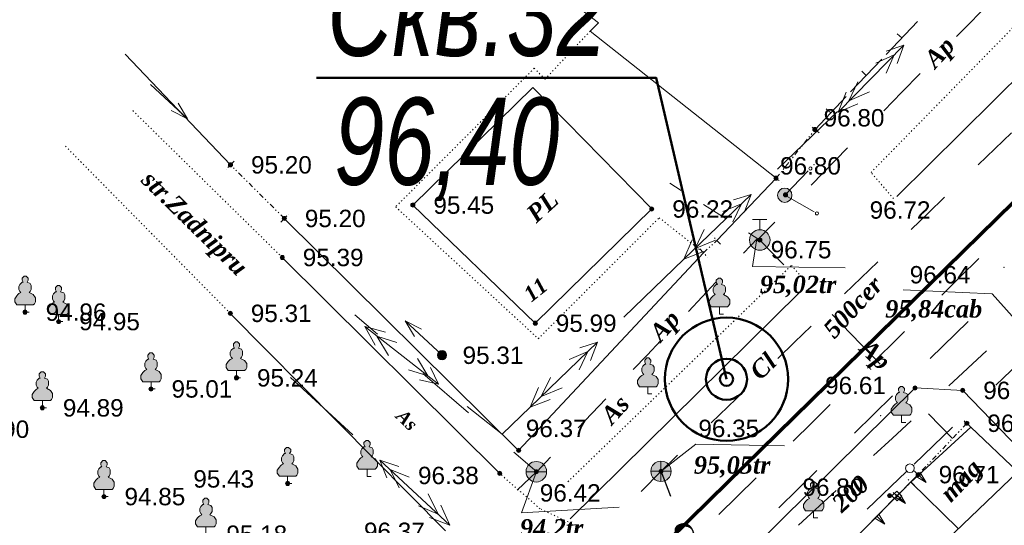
# Model space of a CAD drawing. Header units: millimetres. Extents: x 9396 to 25236, y 15106 to 31102.
# Tile 13 of 256: x 9576 to 9672, y 15969 to 16019. Entities that reach past the tile are written whole.
import ezdxf
from ezdxf.enums import TextEntityAlignment as Align

# ---------------------------------------------------------------- set-up
doc = ezdxf.new("R2010")
doc.units = ezdxf.units.MM
for name, pattern in [('DIVIDE', [1.25, 0.5, -0.25, 0, -0.25, 0, -0.25]), ('DOT', [0.25, 0, -0.25]), ('HIDDEN', [0.375, 0.25, -0.125])]:
    doc.linetypes.add(name, pattern=pattern)
for name, color, linetype, lineweight, true_color in [('1001010', 7, 'Continuous', 9, 0x000000), ('10010230', 7, 'Continuous', 20, 0x000000), ('1060000', 7, 'Continuous', 9, 0x000000), ('1070000', 7, 'DOT', 9, 0x000000), ('2030012', 7, 'Continuous', 9, 0x000000), ('2030023', 7, 'Continuous', 9, 0x000000), ('21100200', 7, 'HIDDEN', 0, 0x800080), ('3000105', 7, 'DIVIDE', 9, 0x000000), ('3000113', 7, 'Continuous', 9, 0x000000), ('3000130', 7, 'Continuous', 9, 0x000000), ('3000220', 7, 'Continuous', 9, 0x000000), ('4000210', 7, 'Continuous', 9, 0x000000), ('5010210', 7, 'Continuous', 20, 0x008000), ('5010320', 7, 'Continuous', 20, 0x800000), ('5010420', 7, 'Continuous', 9, 0x000000), ('5010430', 7, 'Continuous', 9, 0x000000), ('5010541', 7, 'Continuous', 9, 0x000000), ('6011210', 1, 'Continuous', 9, 0xff0000), ('6011300', 1, 'Continuous', 20, 0xff0000), ('7010120', 7, 'Continuous', 9, 0x000080), ('9010110', 7, 'Continuous', 9, 0x000000), ('9010120', 7, 'Continuous', 20, 0x000000), ('9010200', 7, 'Continuous', 9, 0x000000)]:
    doc.layers.add(name, color=color, linetype=linetype, lineweight=lineweight, true_color=true_color)
doc.layers.add('sloii', color=140, linetype='Continuous', lineweight=50)
doc.layers.add('Канализация', color=1, linetype='Continuous', lineweight=70)
doc.styles.add('1', font='timesbi.ttf', dxfattribs={"height": 0.00127})
doc.styles.add('10', font='timesbi.ttf', dxfattribs={"height": 0.001481})
doc.styles.add('12', font='timesbi.ttf', dxfattribs={"height": 0.001693})
doc.styles.add('18', font='timesbi.ttf', dxfattribs={"height": 0.001693})
doc.styles.add('19', font='timesbi.ttf', dxfattribs={"height": 0.001693})
doc.styles.add('2', font='timesbi.ttf', dxfattribs={"height": 0.001693})
doc.styles.add('3', font='timesbi.ttf', dxfattribs={"height": 0.001693})
doc.styles.add('9', font='timesbi.ttf', dxfattribs={"height": 0.001693})
doc.styles.add('F2', font='arial.ttf', dxfattribs={"height": 0.001693})
doc.styles.add('style1', font='ARIALNI.TTF')

# ---------------------------------------------------------------- blocks, each defined once
blk = doc.blocks.new('SYMBOL21100200')
at = {"true_color": 0x800080}
h = blk.add_hatch(color=216, dxfattribs=at)
edge = h.paths.add_edge_path()
edge.add_arc((0, 0), 0.1, 0, 360)
at = {"color": 216, "linetype": 'Continuous', "lineweight": 0, "true_color": 0x800080}
blk.add_circle((0, 0), 0.1, dxfattribs=at)
blk = doc.blocks.new('SYMBOL4000210')
at = {"true_color": 0xffffff}
blk.add_hatch(color=7, dxfattribs=at).paths.add_polyline_path([(0.05, 1.75), (-0.05, 1.75), (-0.15, 1.65), (-0.15, 1.55), (-0.1, 1.45), (-0.15, 1.45), (-0.25, 1.35), (-0.3, 1.25), (-0.3, 1.1), (-0.25, 1), (-0.2, 0.95), (-0.3, 0.9), (-0.35, 0.85), (-0.4, 0.8), (-0.5, 0.65), (-0.5, 0.5), (-0.4, 0.35), (-0.3, 0.35), (-0.1, 0.35), (0, 0.35), (0.15, 0.35), (0.4, 0.35), (0.45, 0.4), (0.5, 0.5), (0.5, 0.7), (0.4, 0.85), (0.2, 0.95), (0.25, 1), (0.3, 1.1), (0.3, 1.3), (0.25, 1.4), (0.1, 1.45), (0.15, 1.55), (0.15, 1.65)])
at = {"color": 18, "linetype": 'Continuous', "lineweight": 0, "true_color": 0x000000, "flags": 128}
blk.add_lwpolyline([(0.05, 1.75), (-0.05, 1.75), (-0.15, 1.65), (-0.15, 1.55), (-0.1, 1.45), (-0.15, 1.45), (-0.25, 1.35), (-0.3, 1.25), (-0.3, 1.1), (-0.25, 1), (-0.2, 0.95), (-0.3, 0.9), (-0.35, 0.85), (-0.4, 0.8), (-0.5, 0.65), (-0.5, 0.5), (-0.4, 0.35), (-0.3, 0.35), (-0.1, 0.35), (0, 0.35), (0.15, 0.35), (0.4, 0.35), (0.45, 0.4), (0.5, 0.5), (0.5, 0.7), (0.4, 0.85), (0.2, 0.95), (0.25, 1), (0.3, 1.1), (0.3, 1.3), (0.25, 1.4), (0.1, 1.45), (0.15, 1.55), (0.15, 1.65), (0.05, 1.75)], close=True, dxfattribs=at)
blk.add_lwpolyline([(0, 0.35), (0, 0), (0.2, 0)], dxfattribs=at)
blk = doc.blocks.new('SYMBOL5010420')
at = {"true_color": 0xffffff}
h = blk.add_hatch(color=7, dxfattribs=at)
edge = h.paths.add_edge_path()
edge.add_arc((0, 0), 0.5, 0, 360)
at = {"color": 18, "linetype": 'Continuous', "lineweight": 9, "true_color": 0x000000, "flags": 128}
blk.add_lwpolyline([(-0.5, 0), (0.5, 0)], dxfattribs=at)
at = {"color": 18, "linetype": 'Continuous', "lineweight": 9, "true_color": 0x000000}
blk.add_circle((0, 0), 0.5, dxfattribs=at)
blk = doc.blocks.new('SYMBOL5010430')
at = {"true_color": 0xffffff}
h = blk.add_hatch(color=7, dxfattribs=at)
edge = h.paths.add_edge_path()
edge.add_arc((0, 0), 0.495, 0, 360)
at = {"color": 18, "linetype": 'Continuous', "lineweight": 0, "true_color": 0x000000, "flags": 128}
for points in [[(0, -0.495), (0, 0.495)], [(-0.495, 0), (0.495, 0)]]:
    blk.add_lwpolyline(points, dxfattribs=at)
at = {"color": 18, "linetype": 'Continuous', "lineweight": 0, "true_color": 0x000000}
blk.add_circle((0, 0), 0.495, dxfattribs=at)
blk = doc.blocks.new('SYMBOL2030012')
at = {"true_color": 0xffffff}
h = blk.add_hatch(color=7, dxfattribs=at)
edge = h.paths.add_edge_path()
edge.add_arc((0, 0), 0.225, 0, 360)
at = {"true_color": 0x000000}
h = blk.add_hatch(color=18, dxfattribs=at)
edge = h.paths.add_edge_path()
edge.add_arc((0, 0), 0.05, 0, 360)
at = {"color": 18, "linetype": 'Continuous', "lineweight": 0, "true_color": 0x000000}
for radius in [0.225, 0.05]:
    blk.add_circle((0, 0), radius, dxfattribs=at)
blk = doc.blocks.new('SYMBOL5010541')
at = {"true_color": 0xffffff}
h = blk.add_hatch(color=7, dxfattribs=at)
edge = h.paths.add_edge_path()
edge.add_arc((0, 0), 0.5, 0, 360)
at = {"color": 18, "linetype": 'Continuous', "lineweight": 0, "true_color": 0x000000, "flags": 128}
for points in [[(0, 1), (-0.35, 1)], [(0, 0.5), (0, 0.5), (0, 1), (0, 1)], [(0, 1), (0.35, 1)]]:
    blk.add_lwpolyline(points, dxfattribs=at)
at = {"color": 18, "linetype": 'Continuous', "lineweight": 0, "true_color": 0x000000}
blk.add_circle((0, 0), 0.5, dxfattribs=at)
blk = doc.blocks.new('SYMBOL2030023')
at = {"true_color": 0xffffff}
h = blk.add_hatch(color=7, dxfattribs=at)
edge = h.paths.add_edge_path()
edge.add_arc((0, 0), 0.35, 0, 360)
at = {"color": 18, "linetype": 'Continuous', "lineweight": 0, "true_color": 0x000000}
blk.add_circle((0, 0), 0.35, dxfattribs=at)

msp = doc.modelspace()

# ---------------------------------------------------------------- linework, layer by layer
at = {"layer": '1001010', "color": 253}
for p, q in [((9625.784, 16011.981), (9637.378, 16000.157)), ((9653.618, 15955.997), (9673.038, 15974.577))]:
    msp.add_line(p, q, dxfattribs=at)
for points in [[(9637.378, 16000.157, 0), (9626.038, 15989.037, 0), (9614.118, 16000.537, 0), (9625.784, 16011.981, 0)], [(9673.038, 15974.577, 14.949), (9668.448, 15978.906, 14.949), (9662.602, 15973.575, 14.949), (9667.235, 15969.026, 14.949)], [(9638.283, 15974.621, 0), (9641.657, 15977.265, 0), (9650.305, 15977.095, 0)], [(9626.14, 15974.584, 0), (9624.685, 15970.584, 0), (9634.21, 15971.113, 0)]]:
    msp.add_polyline3d(points, dxfattribs=at)
at = {"layer": '10010230', "color": 253}
for p, q in [((9649.278, 15960.117), (9663.31, 15974.299)), ((9663.321, 15974.307), (9664.101, 15973.537)), ((9661.311, 15972.277), (9662.091, 15971.497)), ((9659.301, 15970.247), (9660.081, 15969.477))]:
    msp.add_line(p, q, dxfattribs=at)
for points in [[(9663.121, 15974.107, 0), (9664.101, 15973.537, 0), (9663.521, 15974.507, 0)], [(9661.101, 15972.077, 0), (9662.091, 15971.497, 0), (9661.511, 15972.477, 0)], [(9659.101, 15970.047, 0), (9660.081, 15969.477, 0), (9659.501, 15970.447, 0)]]:
    msp.add_polyline3d(points, dxfattribs=at)
for points in [[(9663.121, 15974.107, 0), (9664.101, 15973.537, 0), (9663.521, 15974.507, 0), (9663.121, 15974.107, 0)], [(9661.101, 15972.077, 0), (9662.091, 15971.497, 0), (9661.511, 15972.477, 0), (9661.101, 15972.077, 0)], [(9659.101, 15970.047, 0), (9660.081, 15969.477, 0), (9659.501, 15970.447, 0), (9659.101, 15970.047, 0)]]:
    msp.add_polyline3d(points, close=True, dxfattribs=at)
at = {"layer": '1060000', "color": 253}
for p, q in [((9661.23, 16001.383), (9732.893, 16072.181)), ((9622.578, 15974.417), (9601.398, 15995.437)), ((9629.446, 15969.984), (9651.76, 15992.028)), ((9617.298, 15968.817), (9596.338, 15989.997)), ((9601.678, 15922.277), (9663.018, 15982.737))]:
    msp.add_line(p, q, dxfattribs=at)
for points in [[(9647.579, 15997.065, 0), (9647.204, 15994.565, 96.72), (9656.205, 15994.44, 96.72)], [(9674.958, 15986.917, 0), (9670.511, 15991.91, 0), (9661.876, 15992.287, 0)], [(9663.018, 15982.737, 0), (9667.678, 15982.497, 0), (9690.643, 15958.699, 0)]]:
    msp.add_polyline3d(points, dxfattribs=at)
at = {"layer": '1070000', "color": 253}
for p, q in [((9601.398, 15995.437), (9586.798, 16009.777)), ((9596.338, 15989.997), (9580.278, 16006.277))]:
    msp.add_line(p, q, dxfattribs=at)
for points in [[(9660.934, 16001.169, 111.763), (9658.73, 16003.713, 0), (9712.874, 16058.954, 0)], [(9631.38, 16017.472, 0), (9626.991, 16012.798, 0), (9625.933, 16013.857, 0), (9612.439, 16000.363, 0), (9626.329, 15987.531, 0), (9638.103, 15999.304, 0), (9642.403, 15995.898, 0)], [(9629.22, 15973.608, 0), (9650.986, 15994.666, 0), (9652.285, 15993.199, 0)], [(9629.54, 15969.548, 96.973), (9626.501, 15970.977, 96.973), (9622.528, 15974.44, 96.973)]]:
    msp.add_polyline3d(points, dxfattribs=at)
at = {"layer": '3000105', "color": 253}
for p, q in [((9649.498, 16003.157), (9653.278, 16007.897)), ((9653.669, 16007.586), (9652.809, 16008.272)), ((9596.711, 16004.812), (9595.935, 16004.032)), ((9601.598, 15999.237), (9596.358, 16004.457)), ((9649.107, 16003.469), (9649.967, 16002.783)), ((9601.245, 15998.883), (9602.021, 15999.663)), ((9644.06, 15996.717), (9643.324, 15997.535)), ((9642.403, 15995.898), (9643.726, 15997.089)), ((9642.068, 15996.27), (9642.804, 15995.452)), ((9668.058, 15979.277), (9663.318, 15974.297)), ((9668.42, 15978.933), (9667.623, 15979.691)), ((9662.956, 15974.642), (9663.753, 15973.884)), ((9661.25, 15972.218, 65.502), (9662.598, 15973.58)), ((9662.953, 15973.228, 32.751), (9662.171, 15974.002, 32.751)), ((9660.895, 15972.57, 32.751), (9661.677, 15971.796, 32.751))]:
    msp.add_line(p, q, dxfattribs=at)
at = {"layer": '3000113', "color": 253}
for p, q in [((9632.208, 16018.284), (9625.668, 16023.249)), ((9596.358, 16004.457), (9586.098, 16015.221)), ((9643.726, 15997.089), (9649.498, 16003.157)), ((9624.418, 15976.657), (9601.598, 15999.237)), ((9643.726, 15997.089), (9643.726, 15997.089)), ((9624.418, 15976.657), (9642.403, 15995.898))]:
    msp.add_line(p, q, dxfattribs=at)
msp.add_polyline3d([(9649.498, 16003.157, 0), (9631.38, 16017.472, 0), (9632.208, 16018.284, 0)], dxfattribs=at)
at = {"layer": '3000130', "color": 253}
for p, q in [((9661.25, 15972.218), (9649.278, 15960.117)), ((9661.681, 15971.797), (9661.501, 15971.977))]:
    msp.add_line(p, q, dxfattribs=at)
for points in [[(9661.231, 15972.697, 0), (9660.771, 15972.227, 0), (9661.271, 15971.737, 0), (9661.731, 15972.207, 0), (9661.231, 15972.697, 0)], [(9661.251, 15972.117, 0), (9661.301, 15972.137, 0), (9661.331, 15972.167, 0), (9661.351, 15972.217, 0), (9661.331, 15972.267, 0), (9661.301, 15972.307, 0), (9661.251, 15972.317, 0), (9661.201, 15972.307, 0), (9661.171, 15972.267, 0), (9661.151, 15972.217, 0), (9661.171, 15972.167, 0), (9661.201, 15972.137, 0), (9661.251, 15972.117, 0)]]:
    msp.add_polyline3d(points, close=True, dxfattribs=at)
at = {"layer": '3000220', "color": 253}
for p, q in [((9660.201, 16015.197), (9663.241, 16018.407)), ((9661.721, 16016.807), (9661.291, 16017.217)), ((9656.741, 16011.547), (9659.781, 16014.757)), ((9658.261, 16013.157), (9657.831, 16013.567)), ((9653.281, 16007.897), (9656.321, 16011.107)), ((9654.801, 16009.507), (9654.361, 16009.917))]:
    msp.add_line(p, q, dxfattribs=at)
at = {"layer": '5010210'}
for p, q in [((9670.601, 16020.567), (9667.061, 16016.957)), ((9661.741, 16011.527), (9663.521, 16013.337)), ((9659.971, 16009.717), (9661.741, 16011.527)), ((9656.431, 16006.107), (9652.891, 16002.487)), ((9639.141, 16002.657, 10.868), (9640.231, 16001.967, 10.868)), ((9644.611, 15999.207, 10.868), (9642.421, 16000.587, 10.868)), ((9647.581, 15997.067), (9649.351, 15998.877)), ((9647.661, 15997.287), (9646.321, 15995.867)), ((9646.801, 15997.827, 10.868), (9647.901, 15997.137, 10.868)), ((9650.241, 15994.717, 67.817), (9647.901, 15997.137, 67.817)), ((9640.951, 15990.187), (9643.631, 15993.027)), ((9608.461, 15989.867), (9610.671, 15987.957)), ((9654.931, 15989.887, 67.817), (9659.621, 15985.057, 67.817)), ((9668.181, 15989.217, 118.425), (9664.491, 15985.587, 118.425)), ((9638.261, 15987.357), (9636.921, 15985.937)), ((9636.921, 15985.937), (9635.581, 15984.517)), ((9619.531, 15980.307), (9615.101, 15984.137)), ((9658.961, 15980.147, 118.425), (9660.811, 15981.957, 118.425)), ((9630.201, 15978.837), (9632.891, 15981.677)), ((9657.121, 15978.337, 118.425), (9658.961, 15980.147, 118.425)), ((9666.661, 15977.807, 67.817), (9664.311, 15980.227, 67.817)), ((9623.961, 15976.487), (9626.181, 15974.577)), ((9627.521, 15975.997), (9626.181, 15974.577)), ((9624.281, 15972.777), (9626.141, 15974.577)), ((9653.441, 15974.707, 118.425), (9649.751, 15971.077, 118.425))]:
    msp.add_line(p, q, dxfattribs=at)
at = {"layer": '5010320', "lineweight": 30}
for p, q in [((9672.401, 16007.587), (9669.151, 16004.447)), ((9664.281, 15999.737), (9665.901, 16001.307)), ((9662.651, 15998.167), (9664.281, 15999.737)), ((9659.401, 15995.027), (9656.151, 15991.887)), ((9651.281, 15987.177), (9652.901, 15988.747)), ((9649.651, 15985.607), (9651.281, 15987.177)), ((9666.311, 15982.937), (9669.971, 15986.337)), ((9646.401, 15982.467), (9643.151, 15979.327)), ((9662.641, 15979.547), (9660.811, 15977.847)), ((9660.811, 15977.847), (9658.981, 15976.157)), ((9638.281, 15974.617), (9639.901, 15976.187)), ((9636.341, 15972.667), (9638.281, 15974.617)), ((9639.251, 15972.177, 82.651), (9638.281, 15974.617, 82.651)), ((9651.661, 15969.367), (9655.321, 15972.757))]:
    msp.add_line(p, q, dxfattribs=at)
at = {"layer": '6011210'}
for p, q in [((9588.578, 16012.277), (9592.168, 16008.943)), ((9616.958, 15985.917), (9613.368, 15989.252))]:
    msp.add_line(p, q, dxfattribs=at)
for points in [[(9591.263, 16010.466, 0), (9592.168, 16008.943, 0), (9592.168, 16008.943, 0), (9590.582, 16009.733, 0)], [(9614.273, 15987.729, 0), (9613.368, 15989.252, 0), (9613.368, 15989.252, 0), (9614.954, 15988.462, 0)]]:
    msp.add_polyline3d(points, dxfattribs=at)
msp.add_point((9671.682, 15994.464), dxfattribs=at)
at = {"layer": '6011300'}
for p, q in [((9655.521, 16009.597), (9661.911, 16016.097)), ((9655.521, 16009.597), (9656.301, 16011.527)), ((9655.521, 16009.597), (9657.441, 16010.407)), ((9649.621, 16004.037), (9655.461, 16009.657)), ((9640.491, 15995.257), (9647.061, 16001.577)), ((9640.491, 15995.257), (9641.321, 15997.167)), ((9640.491, 15995.257), (9642.431, 15996.017)), ((9634.651, 15989.637), (9640.491, 15995.257)), ((9609.431, 15988.727), (9616.611, 15983.107)), ((9609.431, 15988.727), (9611.441, 15988.167)), ((9609.431, 15988.727), (9610.451, 15986.907)), ((9625.531, 15980.857), (9632.101, 15987.177)), ((9608.261, 15978.157), (9602.201, 15983.757)), ((9625.531, 15980.857), (9626.361, 15982.767)), ((9625.531, 15980.857), (9627.471, 15981.617)), ((9617.731, 15969.387), (9610.911, 15975.697)), ((9617.731, 15969.387), (9616.831, 15971.307)), ((9617.731, 15969.387), (9615.751, 15970.137))]:
    msp.add_line(p, q, dxfattribs=at)
for points in [[(9660.201, 16015.507, 0), (9661.911, 16016.097, 0), (9661.271, 16014.307, 0)], [(9659.211, 16014.347, 0), (9660.991, 16015.157, 0), (9660.211, 16013.367, 0)], [(9656.581, 16010.677, 0), (9657.431, 16012.547, 0), (9656.581, 16010.677, 0), (9658.571, 16011.567, 0)], [(9645.341, 16001.037, 0), (9647.061, 16001.577, 0), (9646.381, 15999.807, 0)], [(9644.311, 15999.907, 0), (9646.111, 16000.667, 0), (9645.281, 15998.897, 0)], [(9641.591, 15996.317, 0), (9642.491, 15998.157, 0), (9641.591, 15996.317, 0), (9643.601, 15997.137, 0)], [(9610.621, 15987.787, 0), (9612.571, 15987.157, 0), (9610.621, 15987.787, 0), (9611.731, 15985.907, 0)], [(9630.381, 15986.637, 0), (9632.101, 15987.177, 0), (9631.411, 15985.407, 0)], [(9629.351, 15985.507, 0), (9631.151, 15986.267, 0), (9630.321, 15984.497, 0)], [(9614.571, 15985.587, 0), (9615.571, 15983.917, 0), (9613.701, 15984.487, 0)], [(9615.821, 15984.737, 0), (9616.611, 15983.107, 0), (9614.761, 15983.537, 0)], [(9626.621, 15981.917, 0), (9627.521, 15983.757, 0), (9626.621, 15981.917, 0), (9628.641, 15982.747, 0)], [(9619.401, 15980.917, 0), (9622.811, 15978.247, 0), (9625.531, 15980.857, 0)], [(9611.581, 15973.987, 0), (9610.911, 15975.697, 0), (9612.741, 15975.097, 0)], [(9612.791, 15973.007, 0), (9611.901, 15974.787, 0), (9613.741, 15974.037, 0)], [(9616.591, 15970.437, 0), (9614.681, 15971.257, 0), (9616.591, 15970.437, 0), (9615.621, 15972.427, 0)]]:
    msp.add_polyline3d(points, dxfattribs=at)
at = {"layer": '7010120'}
for p, q in [((9669.231, 15995.337, 24.368), (9667.421, 15993.557, 24.368)), ((9667.421, 15993.557, 24.368), (9665.611, 15991.777, 24.368)), ((9658.381, 15984.667, 24.368), (9661.991, 15988.227, 24.368)), ((9654.761, 15981.107, 24.368), (9652.951, 15979.327, 24.368)), ((9652.951, 15979.327, 24.368), (9651.151, 15977.547, 24.368)), ((9643.911, 15970.427, 24.368), (9647.531, 15973.987, 24.368))]:
    msp.add_line(p, q, dxfattribs=at)
at = {"layer": '9010110', "color": 253}
for q in [(9652.614, 16003.882, 68.235), (9653.208, 15999.876, 68.235)]:
    msp.add_line((9650.333, 16001.497, 68.235), q, dxfattribs=at)
for points in [[(9652.971, 16004.099, 68.235), (9652.951, 16004.174, 68.235), (9652.896, 16004.229, 68.235), (9652.821, 16004.249, 68.235), (9652.746, 16004.229, 68.235), (9652.691, 16004.174, 68.235), (9652.671, 16004.099, 68.235), (9652.691, 16004.024, 68.235), (9652.746, 16003.969, 68.235), (9652.821, 16003.949, 68.235), (9652.896, 16003.969, 68.235), (9652.951, 16004.024, 68.235), (9652.971, 16004.099, 68.235)], [(9653.619, 15999.729, 68.235), (9653.599, 15999.804, 68.235), (9653.544, 15999.859, 68.235), (9653.469, 15999.879, 68.235), (9653.394, 15999.859, 68.235), (9653.339, 15999.804, 68.235), (9653.319, 15999.729, 68.235), (9653.339, 15999.654, 68.235), (9653.394, 15999.599, 68.235), (9653.469, 15999.579, 68.235), (9653.544, 15999.599, 68.235), (9653.599, 15999.654, 68.235), (9653.619, 15999.729, 68.235)]]:
    msp.add_polyline3d(points, close=True, dxfattribs=at)
at = {"layer": '9010110'}
msp.add_point((9653.189, 16004.483, 68.235), dxfattribs=at)
at = {"layer": '9010120', "color": 253}
for p, q in [((9674.961, 15986.917), (9670.891, 15982.997)), ((9662.931, 15975.327), (9666.661, 15978.917)), ((9658.361, 15970.927), (9662.181, 15974.607))]:
    msp.add_line(p, q, dxfattribs=at)
msp.add_polyline3d([(9662.511, 15974.487, 0), (9662.731, 15974.547, 0), (9662.891, 15974.707, 0), (9662.941, 15974.927, 0), (9662.891, 15975.137, 0), (9662.731, 15975.297, 0), (9662.511, 15975.357, 0), (9662.301, 15975.297, 0), (9662.141, 15975.137, 0), (9662.081, 15974.927, 0), (9662.141, 15974.707, 0), (9662.301, 15974.547, 0), (9662.511, 15974.487, 0)], close=True, dxfattribs=at)
at = {"layer": '9010120'}
msp.add_point((9659.682, 15980.036), dxfattribs=at)
at = {"layer": 'sloii'}
msp.add_lwpolyline([(9604.742, 16012.91), (9637.818, 16012.91), (9644.657, 15983.582)], dxfattribs=at)
for radius in [6, 2, 0.646]:
    msp.add_circle((9644.657, 15983.582), radius, dxfattribs=at)
at = {"layer": 'Канализация', "elevation": 52.999}
msp.add_lwpolyline([(9914.693, 16236.9), (9847.904, 16170.759), (9810.822, 16135.986), (9742.861, 16069.19), (9687.396, 16015.323), (9643.018, 15971.828), (9587.247, 15916.921), (9623.263, 15879.347), (9650.115, 15847.958), (9712.443, 15775.708), (9736.353, 15743.371), (9741.611, 15737.932), (9782.579, 15743.834)], dxfattribs=at)

# ---------------------------------------------------------------- block references
at = {"layer": '2030012', "color": 253, "xscale": 2, "yscale": 2, "zscale": 2}
msp.add_blockref('SYMBOL2030012', (9616.958, 15985.917), dxfattribs=at)
at = {"layer": '2030023', "color": 253, "xscale": 2, "yscale": 2, "zscale": 2}
msp.add_blockref('SYMBOL2030023', (9650.333, 16001.497, 68.235), dxfattribs=at)
at = {"layer": '21100200', "xscale": 2, "yscale": 2, "zscale": 2}
for p in [(9653.258, 16007.897, 193.6), (9596.358, 16004.457, 190.4), (9649.478, 16003.157, 193.6), (9650.398, 16001.537, 193.44), (9614.118, 16000.537, 190.9), (9637.378, 16000.157, 192.44), (9601.598, 15999.237, 190.4), (9647.898, 15997.137, 193.5), (9601.398, 15995.437, 190.78), (9576.358, 15990.117, 189.92), (9596.338, 15989.997, 190.62), (9579.618, 15989.197, 189.9), (9626.038, 15989.037, 191.98), (9616.958, 15985.917, 190.62), (9596.938, 15983.717, 190.48), (9663.018, 15982.737, 193.22), (9588.618, 15982.637, 190.02), (9667.658, 15982.497, 193.36), (9578.038, 15980.797, 189.78), (9668.058, 15979.297, 193.42), (9624.418, 15976.657, 192.74), (9622.578, 15974.417, 192.76), (9626.138, 15974.577, 192.84), (9638.278, 15974.617, 192.7), (9663.318, 15974.297, 193.42), (9601.918, 15973.437, 190.86), (9584.038, 15972.157, 189.7), (9660.538, 15972.257, 193.6)]:
    msp.add_blockref('SYMBOL21100200', p, dxfattribs=at)
at = {"layer": '4000210', "color": 253, "xscale": 2, "yscale": 2, "zscale": 2}
for p in [(9576.358, 15990.117), (9579.618, 15989.197), (9643.967, 15989.916, 139.938), (9596.938, 15983.717), (9588.618, 15982.637), (9636.998, 15982.153, 139.938), (9578.038, 15980.797), (9661.704, 15979.383, 139.938), (9609.658, 15974.117), (9601.918, 15973.437), (9584.038, 15972.157), (9653.139, 15970.085, 139.938), (9593.958, 15968.497)]:
    msp.add_blockref('SYMBOL4000210', p, dxfattribs=at)
at = {"layer": '5010420', "color": 253, "xscale": 2, "yscale": 2, "zscale": 2}
msp.add_blockref('SYMBOL5010420', (9626.138, 15974.577), dxfattribs=at)
at = {"layer": '5010430', "color": 253, "xscale": 2, "yscale": 2, "zscale": 2}
msp.add_blockref('SYMBOL5010430', (9638.278, 15974.617), dxfattribs=at)
at = {"layer": '5010541', "color": 253, "xscale": 2, "yscale": 2, "zscale": 2}
msp.add_blockref('SYMBOL5010541', (9647.898, 15997.137, 10.868), dxfattribs=at)

# ---------------------------------------------------------------- texts
at = {"layer": '1001010', "color": 253, "style": '9'}
for s, rotation, p in [('PL', 42.2, (9625.568, 15999.349)), ('mag', 46.5, (9665.9, 15972.086, 14.949))]:
    msp.add_text(s, height=1.693, rotation=rotation, dxfattribs=at).set_placement(p, align=Align.MIDDLE_LEFT)
at = {"layer": '1001010', "color": 1, "true_color": 0xff0000, "style": '10'}
msp.add_text('11', height=1.4813, rotation=38.4, dxfattribs=at).set_placement((9625.188, 15991.609), align=Align.MIDDLE_LEFT)
at = {"layer": '1060000', "color": 253}
for s, height, rotation, style, p in [('str.Zadnipru', 1.69297, 315.5, '2', (9588.148, 16003.447)), ('As', 1.2697, 315.7, '1', (9612.818, 15980.327))]:
    msp.add_text(s, height=height, rotation=rotation, dxfattribs=dict(at, style=style)).set_placement(p, align=Align.MIDDLE_LEFT)
at = {"layer": '1070000', "color": 253, "style": '2'}
msp.add_text('As', height=1.693, rotation=47.6, dxfattribs=at).set_placement((9632.893, 15979.637), align=Align.MIDDLE_LEFT)
at = {"layer": '21100200', "color": 253, "style": 'F2'}
for s, p in [('96.80', (9654.118, 16009.037, 193.6)), ('95.20', (9598.358, 16004.457, 190.4)), ('96.80', (9649.878, 16004.357, 193.6)), ('95.45', (9616.118, 16000.537, 190.9)), ('96.22', (9639.378, 16000.157, 192.44)), ('96.72', (9658.598, 16000.057, 193.44)), ('95.20', (9603.598, 15999.237, 190.4)), ('95.39', (9603.398, 15995.437, 190.78)), ('96.75', (9648.958, 15996.197, 193.5)), ('96.64', (9662.498, 15993.757)), ('94.96', (9578.358, 15990.117, 189.92)), ('95.31', (9598.338, 15989.997, 190.62)), ('94.95', (9581.618, 15989.197, 189.9)), ('95.99', (9628.038, 15989.037, 191.98)), ('95.31', (9618.958, 15985.917, 190.62)), ('95.24', (9598.938, 15983.717, 190.48)), ('96.61', (9654.258, 15982.977, 193.22)), ('95.01', (9590.618, 15982.637, 190.02)), ('96.68', (9669.658, 15982.497, 193.36)), ('94.89', (9580.038, 15980.797, 189.78)), ('96.71', (9670.058, 15979.297, 193.42)), ('94.90', (9570.838, 15978.717, 189.8)), ('96.37', (9625.118, 15978.797, 192.74)), ('96.35', (9641.918, 15978.797, 192.7)), ('95.43', (9592.738, 15973.877, 190.86)), ('96.38', (9614.618, 15974.217, 192.76)), ('96.71', (9665.318, 15974.297, 193.42)), ('96.42', (9626.478, 15972.517, 192.84)), ('96.80', (9652.058, 15973.077, 193.6)), ('94.85', (9586.038, 15972.157, 189.7)), ('96.37', (9609.358, 15968.777, 192.74)), ('95.18', (9595.958, 15968.497, 190.36))]:
    msp.add_text(s, height=1.693, dxfattribs=at).set_placement(p, align=Align.MIDDLE_LEFT)
at = {"layer": '5010210', "color": 253, "style": '3'}
for rotation, p in [(47.1, (9664.371, 16014.322)), (47.9, (9637.641, 15987.692)), (316.3, (9658.081, 15987.012, 67.817))]:
    msp.add_text('Ap', height=1.693, rotation=rotation, dxfattribs=at).set_placement(p, align=Align.MIDDLE_LEFT)
at = {"layer": '5010320', "color": 253}
for s, rotation, style, p in [('500cer', 47, '18', (9654.541, 15988.017)), ('Cl', 43.7, '19', (9647.341, 15984.017)), ('200', 43.4, '2', (9655.326, 15971.132)), ('C', 294.5, '3', (9640.136, 15969.617, -0.009))]:
    msp.add_text(s, height=1.693, rotation=rotation, dxfattribs=dict(at, style=style)).set_placement(p, align=Align.MIDDLE_LEFT)
at = {"layer": '5010420', "color": 253, "style": '12'}
msp.add_text('94,2tr', height=1.693, dxfattribs=at).set_placement((9624.538, 15969.117), align=Align.MIDDLE_LEFT)
at = {"layer": '5010430', "color": 253, "style": '12'}
msp.add_text('95,05tr', height=1.693, dxfattribs=at).set_placement((9641.478, 15975.237), align=Align.MIDDLE_LEFT)
at = {"layer": '5010541', "color": 253, "style": '2'}
msp.add_text('95,02tr', height=1.693, dxfattribs=at).set_placement((9647.898, 15992.817, 10.868), align=Align.MIDDLE_LEFT)
at = {"layer": '9010200', "color": 253, "style": '12'}
msp.add_text('95,84cab', height=1.693, dxfattribs=at).set_placement((9660.11, 15990.435), align=Align.MIDDLE_LEFT)
at = {"layer": 'sloii', "style": 'style1', "width": 0.9}
for s, p in [('Скв.32', (9605.784, 16015.066)), ('96,40', (9606.453, 16002.504))]:
    msp.add_text(s, height=8.5, dxfattribs=at).set_placement(p)

doc.saveas('drawing.dxf')
